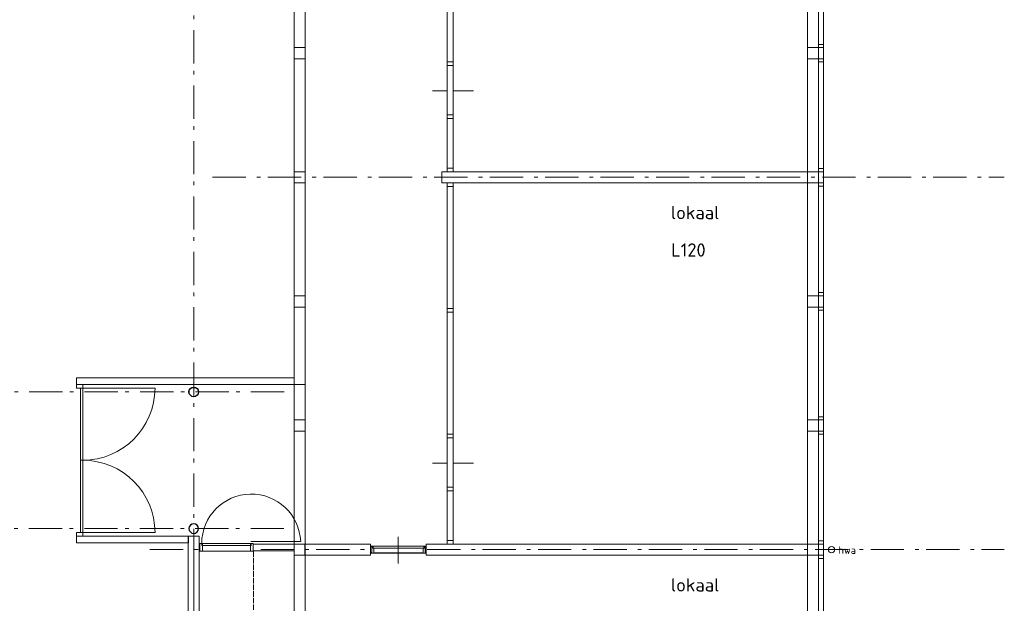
# Model space of a CAD drawing. Header units: millimetres. Extents: x -45438 to 86146, y -38676 to 39696.
# Tile 30 of 37: x 50382 to 68882, y -27912 to -16939. Entities that reach past the tile are written whole.
import ezdxf

# ---------------------------------------------------------------- set-up
doc = ezdxf.new("R2010")
doc.units = ezdxf.units.MM
doc.header["$LTSCALE"] = 100
doc.linetypes.add('STYLE_03', pattern=[1.25, 1.041641, -0.208359])
doc.linetypes.add('STYLE_06', pattern=[1.041641, 0.625, -0.208282, 0.069427, -0.138931])
for name, color, linetype, lineweight in [('Dimension', 7, 'Continuous', 5), ('None', 7, 'Continuous', 5), ('TXT 25', 2, 'Continuous', 30)]:
    doc.layers.add(name, color=color, linetype=linetype, lineweight=lineweight)
doc.styles.get("Standard").update_dxf_attribs({"font": 'isocpeur.ttf'})
doc.styles.add('Tekton Plus Regular', font='isocpeur.ttf')

msp = doc.modelspace()

# ---------------------------------------------------------------- linework, layer by layer
at = {"layer": 'Dimension', "color": 140, "linetype": 'Continuous', "lineweight": 15}
msp.add_line((51526.5, -25223), (51566.5, -25223), dxfattribs=at)
at = {"layer": 'None', "color": 8, "linetype": 'Continuous', "lineweight": 5}
for p, q in [((58136, -18280.1), (58906, -18280.1)), ((55536.5, -23797.6), (55746.5, -23797.6)), ((55536.5, -23797.6), (55746.5, -23797.6)), ((58136, -25280.1), (58906, -25280.1)), ((53652.1, -26979.2), (53652.1, -33997.2))]:
    msp.add_line(p, q, dxfattribs=at)
at = {"layer": 'None', "color": 140, "linetype": 'Continuous', "lineweight": 15}
for p, q in [((55536.5, -23672.6), (51452.5, -23672.6)), ((55536.5, -23797.6), (55536.5, -23672.6)), ((55746.5, -23797.6), (55536.5, -23797.6)), ((51452.5, -26773.8), (53552.1, -26773.8)), ((53547.1, -26648.8), (53757.1, -26648.8)), ((53547.1, -33973.4), (53547.1, -26648.8)), ((53552.1, -26773.8), (53552.1, -26648.8))]:
    msp.add_line(p, q, dxfattribs=at)
at = {"layer": 'None', "color": 8, "linetype": 'STYLE_06', "lineweight": 5, "ltscale": 10}
msp.add_line((55347.8, -26508.2), (-4544.5, -26508.2), dxfattribs=at)
at = {"layer": 'None', "color": 8, "linetype": 'STYLE_03', "lineweight": 5}
msp.add_line((54777.1, -26933.2), (54777.1, -33973.2), dxfattribs=at)
at = {"layer": 'None', "color": 92, "linetype": 'Continuous', "lineweight": 25}
for start, end in [(90, 180), (0, 90), (180, 270), (270, 0)]:
    msp.add_arc((53652.1, -26507.4), 90, start, end, dxfattribs=at)

# ---------------------------------------------------------------- wipeouts: each hides what was drawn before it
at = {"color": 8, "linetype": 'Continuous', "lineweight": 5}
for points in [[(55536.5, -17465), (55746.5, -17465), (55746.5, -17675), (55536.5, -17675)], [(65182.1, -17465), (65392.1, -17465), (65392.1, -17675), (65182.1, -17675)], [(55536.5, -19798.3), (55746.5, -19798.3), (55746.5, -20008.3), (55536.5, -20008.3)], [(65182.1, -19798.3), (65392.1, -19798.3), (65392.1, -20008.3), (65182.1, -20008.3)], [(55536.5, -22131.6), (55746.5, -22131.6), (55746.5, -22341.6), (55536.5, -22341.6)], [(65182.1, -22131.6), (65392.1, -22131.6), (65392.1, -22341.6), (65182.1, -22341.6)], [(55536.5, -24464.9), (55746.5, -24464.9), (55746.5, -24674.9), (55536.5, -24674.9)], [(65182.1, -24464.9), (65392.1, -24464.9), (65392.1, -24674.9), (65182.1, -24674.9)], [(55536.5, -26798.2), (55746.5, -26798.2), (55746.5, -27008.2), (55536.5, -27008.2)], [(58242.9, -27008.2), (65182.1, -27008.2), (65182.1, -26798.2), (59363.1, -26798.2), (58242.9, -26798.2), (58018.9, -26798.2), (58018.9, -27008.2), (58038.4, -27008.2)], [(65678.9, -26862.1), (65695.2, -26905), (65676.3, -26946.9), (65633.4, -26963.2), (65591.5, -26944.3), (65575.2, -26901.4), (65594.1, -26859.5), (65637, -26843.2)]]:
    msp.add_wipeout(points, dxfattribs=at).dxf.layer = 'None'
at = {"color": 1, "linetype": 'Continuous', "lineweight": 35}
for points in [[(62651.4, -20814), (63910.8, -20814), (63910.8, -20280.6), (62651.4, -20280.6)], [(53862.6, -25365.1), (54297.2, -25365.1), (54297.2, -24831.7), (53862.6, -24831.7)], [(62651.4, -27814), (63910.8, -27814), (63910.8, -27280.6), (62651.4, -27280.6)]]:
    msp.add_wipeout(points, dxfattribs=at).dxf.layer = 'None'
at = {"color": 92, "linetype": 'Continuous', "lineweight": 25}
for points in [[(62652.6, -21508.9), (63530, -21508.9), (63530, -21015.3), (62652.6, -21015.3)], [(53734.9, -23902.9), (53735.6, -23971.8), (53687.4, -24021), (53618.5, -24021.7), (53569.3, -23973.5), (53568.6, -23904.6), (53616.8, -23855.4), (53685.7, -23854.7)]]:
    msp.add_wipeout(points, dxfattribs=at).dxf.layer = 'None'
at = {"color": 43, "linetype": 'Continuous', "lineweight": 9}
for points in [[(56042.8, -25116.8), (58154.3, -25116.8), (58154.3, -24774.9), (56042.8, -24774.9)], [(56042.8, -25929.8), (58071.9, -25929.8), (58071.9, -25587.9), (56042.8, -25587.9)]]:
    msp.add_wipeout(points, dxfattribs=at).dxf.layer = 'None'

# ---------------------------------------------------------------- next in the draw order: linework, layer by layer
at = {"layer": 'None', "color": 8, "linetype": 'STYLE_06', "lineweight": 5, "ltscale": 10}
for p, q in [((53652.1, -37553.3), (53652.1, -14723.2)), ((55352.1, -23938.2), (-4544.5, -23938.2))]:
    msp.add_line(p, q, dxfattribs=at)
at = {"layer": 'None', "color": 140, "linetype": 'Continuous', "lineweight": 15}
for p, q in [((55536.5, -23797.6), (55536.5, -16223.2)), ((55746.5, -16223.2), (55746.5, -23797.6)), ((55536.5, -26798.2), (55536.5, -26923.2)), ((55536.5, -33688.2), (55536.5, -27008.2))]:
    msp.add_line(p, q, dxfattribs=at)
at = {"layer": 'None', "color": 8, "linetype": 'Continuous', "lineweight": 5}
for p, q in [((55536.5, -17465), (55746.5, -17465)), ((55536.5, -17675), (55536.5, -17465)), ((55746.5, -17465), (55746.5, -17675)), ((65182.1, -17675), (65182.1, -17465)), ((55746.5, -17675), (55536.5, -17675)), ((55536.5, -19798.3), (55746.5, -19798.3)), ((55536.5, -20008.3), (55536.5, -19798.3)), ((55746.5, -19798.3), (55746.5, -20008.3)), ((55746.5, -20008.3), (55536.5, -20008.3)), ((55536.5, -22131.6), (55746.5, -22131.6)), ((55536.5, -22341.6), (55536.5, -22131.6)), ((55746.5, -22131.6), (55746.5, -22341.6)), ((65182.1, -22341.6), (65182.1, -22131.6)), ((55746.5, -22341.6), (55536.5, -22341.6)), ((55536.5, -26798.2), (55536.5, -23797.6)), ((55536.5, -26798.2), (55536.5, -23797.6)), ((55536.5, -24464.9), (55746.5, -24464.9)), ((55536.5, -24674.9), (55536.5, -24464.9)), ((55746.5, -24464.9), (55746.5, -24674.9)), ((65182.1, -24674.9), (65182.1, -24464.9)), ((55746.5, -24674.9), (55536.5, -24674.9)), ((55536.5, -27008.2), (55536.5, -26798.2)), ((58242.9, -26798.2), (58018.9, -26798.2)), ((58018.9, -26798.2), (58018.9, -27008.2)), ((58018.9, -27008.2), (58038.4, -27008.2)), ((58038.4, -27008.2), (58242.9, -27008.2))]:
    msp.add_line(p, q, dxfattribs=at)
at = {"layer": 'None', "color": 92, "linetype": 'Continuous', "lineweight": 25}
msp.add_circle((53652.1, -23938.2), 90, dxfattribs=at)
at = {"layer": 'None', "color": 8, "linetype": 'Continuous', "lineweight": 5}
msp.add_circle((65635.2, -26903.2), 60, dxfattribs=at)

# ---------------------------------------------------------------- next in the draw order: texts
at = {"layer": 'None', "color": 8, "linetype": 'Continuous', "lineweight": 0, "style": 'Tekton Plus Regular'}
msp.add_text('hwa', height=141, dxfattribs=at).set_placement((65765, -26982.6))
at = {"layer": 'TXT 25'}
for s, p in [('lokaal ', (62618.5, -20690.5)), ('L120', (62622.2, -21394.6)), ('lokaal ', (62618.5, -27690.5))]:
    msp.add_text(s, height=250, dxfattribs=at).set_placement(p)

# ---------------------------------------------------------------- next in the draw order: wipeouts: each hides what was drawn before it
at = {"color": 140, "linetype": 'Continuous', "lineweight": 15}
msp.add_wipeout([(51452.5, -26581.4), (51566.5, -26581.4), (51566.5, -26648.4), (51452.5, -26648.4)], dxfattribs=at).dxf.layer = 'Dimension'
at = {"color": 43, "linetype": 'Continuous', "lineweight": 9}
msp.add_wipeout([(56042.8, -25116.8), (58154.3, -25116.8), (58154.3, -24774.9), (56042.8, -24774.9)], dxfattribs=at).dxf.layer = 'None'
at = {"color": 8, "linetype": 'Continuous', "lineweight": 5}
for points in [[(55742.1, -27008.2), (56972.1, -27008.2), (56972.1, -26798.2), (55742.1, -26798.2)], [(65182.1, -26798.2), (65392.1, -26798.2), (65392.1, -27008.2), (65182.1, -27008.2)]]:
    msp.add_wipeout(points, dxfattribs=at).dxf.layer = 'None'

# ---------------------------------------------------------------- next in the draw order: linework, layer by layer
at = {"layer": 'Dimension', "color": 140, "linetype": 'Continuous', "lineweight": 15}
for p, q in [((51452.5, -26581.4), (51566.5, -26581.4)), ((51452.5, -26648.4), (51452.5, -26581.4)), ((51566.5, -26581), (52924.9, -26581)), ((51566.5, -26581.4), (51566.5, -26648.4)), ((51566.5, -26648.4), (51452.5, -26648.4))]:
    msp.add_line(p, q, dxfattribs=at)
at = {"layer": 'Dimension', "color": 8, "linetype": 'Continuous', "lineweight": 15}
msp.add_line((51566.5, -26581), (51526.5, -26581), dxfattribs=at)
at = {"layer": 'Dimension', "color": 140, "linetype": 'Continuous', "lineweight": 15}
msp.add_arc((51566.5, -26581.4), 1358.4, 0.01687, 90, dxfattribs=at)
at = {"layer": 'None', "color": 8, "linetype": 'Continuous', "lineweight": 5}
for p, q in [((65182.1, -5763.2), (65182.1, -33686.5)), ((55746.5, -23797.6), (55746.5, -26798.2)), ((55746.5, -23797.6), (55746.5, -26798.2)), ((55746.5, -26798.2), (55536.5, -26798.2)), ((55746.5, -26798.2), (55536.5, -26798.2)), ((55536.5, -26798.2), (55746.5, -26798.2)), ((56972.1, -26798.2), (55742.1, -26798.2)), ((55742.1, -26798.2), (55742.1, -27008.2)), ((55746.5, -26798.2), (55746.5, -27008.2)), ((56972.1, -27008.2), (56972.1, -26798.2)), ((65182.1, -26798.2), (59363.1, -26798.2)), ((65182.1, -27008.2), (65182.1, -26798.2)), ((65182.1, -27008.2), (65182.1, -26798.2)), ((55746.5, -27008.2), (55536.5, -27008.2)), ((55742.1, -27008.2), (56972.1, -27008.2)), ((58242.9, -27008.2), (65182.1, -27008.2))]:
    msp.add_line(p, q, dxfattribs=at)
at = {"layer": 'None', "color": 140, "linetype": 'Continuous', "lineweight": 15}
for p, q in [((53552.1, -26648.8), (51452.5, -26648.8)), ((51452.5, -26648.8), (51452.5, -26773.8)), ((55536.5, -27008.2), (55746.5, -27008.2)), ((55746.5, -27008.2), (55746.5, -33688.2))]:
    msp.add_line(p, q, dxfattribs=at)

# ---------------------------------------------------------------- next in the draw order: wipeouts: each hides what was drawn before it
at = {"color": 140, "linetype": 'Continuous', "lineweight": 15}
msp.add_wipeout([(51452.5, -23797.6), (51566.5, -23797.6), (51566.5, -23864.6), (51452.5, -23864.6)], dxfattribs=at).dxf.layer = 'Dimension'
at = {"color": 8, "linetype": 'Continuous', "lineweight": 5}
msp.add_wipeout([(65392.1, -5760.1), (65482.1, -5760.1), (65482.1, -33686.5), (65392.1, -33686.5)], dxfattribs=at).dxf.layer = 'None'

# ---------------------------------------------------------------- next in the draw order: linework, layer by layer
at = {"layer": 'Dimension', "color": 140, "linetype": 'Continuous', "lineweight": 15}
for p, q in [((51452.5, -23797.6), (51566.5, -23797.6)), ((51452.5, -23864.6), (51452.5, -23797.6)), ((51566.5, -23797.6), (51566.5, -23864.6)), ((51566.5, -23864.6), (51452.5, -23864.6)), ((51526.5, -26581), (51526.5, -23865)), ((51566.5, -23865), (51566.5, -26581)), ((51566.5, -23865), (52924.5, -23865))]:
    msp.add_line(p, q, dxfattribs=at)
at = {"layer": 'Dimension', "color": 8, "linetype": 'Continuous', "lineweight": 15}
msp.add_line((51526.5, -23865), (51566.5, -23865), dxfattribs=at)
at = {"layer": 'Dimension', "color": 140, "linetype": 'Continuous', "lineweight": 15}
msp.add_arc((51566.5, -23865), 1358, 270, 0, dxfattribs=at)
at = {"layer": 'None', "color": 140, "linetype": 'Continuous', "lineweight": 15}
for p, q in [((51452.5, -23672.6), (51452.5, -23797.6)), ((51452.5, -23797.6), (55536.5, -23797.6))]:
    msp.add_line(p, q, dxfattribs=at)
at = {"layer": 'None', "color": 8, "linetype": 'STYLE_06', "lineweight": 5, "ltscale": 10}
msp.add_line((52830, -26903.2), (68881.6, -26903.2), dxfattribs=at)

# ---------------------------------------------------------------- next in the draw order: wipeouts: each hides what was drawn before it
at = {"color": 8, "linetype": 'Continuous', "lineweight": 5}
for points in [[(65392.1, -17405), (65482.1, -17405), (65482.1, -17465), (65392.1, -17465)], [(65392.1, -17675), (65482.1, -17675), (65482.1, -17735), (65392.1, -17735)], [(65392.1, -19738.3), (65482.1, -19738.3), (65482.1, -19798.3), (65392.1, -19798.3)], [(65182.1, -19798.3), (58311.6, -19798.3), (58311.6, -20008.3), (65182.1, -20008.3)], [(65392.1, -20008.3), (65482.1, -20008.3), (65482.1, -20068.3), (65392.1, -20068.3)], [(65392.1, -22071.6), (65482.1, -22071.6), (65482.1, -22131.6), (65392.1, -22131.6)], [(65392.1, -22341.6), (65482.1, -22341.6), (65482.1, -22401.6), (65392.1, -22401.6)], [(65392.1, -24404.9), (65482.1, -24404.9), (65482.1, -24464.9), (65392.1, -24464.9)], [(65392.1, -24674.9), (65482.1, -24674.9), (65482.1, -24734.9), (65392.1, -24734.9)], [(65392.1, -26738.2), (65482.1, -26738.2), (65482.1, -26798.2), (65392.1, -26798.2)], [(65392.1, -27008.2), (65482.1, -27008.2), (65482.1, -27068.2), (65392.1, -27068.2)]]:
    msp.add_wipeout(points, dxfattribs=at).dxf.layer = 'None'

# ---------------------------------------------------------------- next in the draw order: linework, layer by layer
at = {"layer": 'None', "color": 8, "linetype": 'Continuous', "lineweight": 5}
for p, q in [((65392.1, -33686.5), (65392.1, -5760.1)), ((65482.1, -5760.1), (65482.1, -33686.5)), ((65182.1, -17465), (65392.1, -17465)), ((65392.1, -17405), (65482.1, -17405)), ((65392.1, -17465), (65392.1, -17405)), ((65482.1, -17465), (65392.1, -17465)), ((65392.1, -17465), (65392.1, -17675)), ((65482.1, -17405), (65482.1, -17465)), ((65392.1, -17675), (65182.1, -17675)), ((65392.1, -17675), (65482.1, -17675)), ((65392.1, -17735), (65392.1, -17675)), ((65482.1, -17735), (65392.1, -17735)), ((65482.1, -17675), (65482.1, -17735)), ((65392.1, -19738.3), (65482.1, -19738.3)), ((65392.1, -19798.3), (65392.1, -19738.3)), ((65482.1, -19738.3), (65482.1, -19798.3)), ((58311.6, -19798.3), (58311.6, -20008.3)), ((65182.1, -20008.3), (65182.1, -19798.3)), ((65182.1, -19798.3), (65392.1, -19798.3)), ((65182.1, -20008.3), (65182.1, -19798.3)), ((65482.1, -19798.3), (65392.1, -19798.3)), ((65392.1, -19798.3), (65392.1, -20008.3)), ((65392.1, -20008.3), (65182.1, -20008.3)), ((65392.1, -20008.3), (65482.1, -20008.3)), ((65392.1, -20068.3), (65392.1, -20008.3)), ((65482.1, -20068.3), (65392.1, -20068.3)), ((65482.1, -20008.3), (65482.1, -20068.3)), ((65182.1, -22131.6), (65392.1, -22131.6)), ((65392.1, -22071.6), (65482.1, -22071.6)), ((65392.1, -22131.6), (65392.1, -22071.6)), ((65482.1, -22131.6), (65392.1, -22131.6)), ((65392.1, -22131.6), (65392.1, -22341.6)), ((65482.1, -22071.6), (65482.1, -22131.6)), ((65392.1, -22341.6), (65182.1, -22341.6)), ((65392.1, -22341.6), (65482.1, -22341.6)), ((65392.1, -22401.6), (65392.1, -22341.6)), ((65482.1, -22341.6), (65482.1, -22401.6)), ((65482.1, -22401.6), (65392.1, -22401.6)), ((65392.1, -24404.9), (65482.1, -24404.9)), ((65392.1, -24464.9), (65392.1, -24404.9)), ((65482.1, -24404.9), (65482.1, -24464.9)), ((65182.1, -24464.9), (65392.1, -24464.9)), ((65482.1, -24464.9), (65392.1, -24464.9)), ((65392.1, -24464.9), (65392.1, -24674.9)), ((65392.1, -24674.9), (65182.1, -24674.9)), ((65392.1, -24674.9), (65482.1, -24674.9)), ((65392.1, -24734.9), (65392.1, -24674.9)), ((65482.1, -24734.9), (65392.1, -24734.9)), ((65482.1, -24674.9), (65482.1, -24734.9)), ((65182.1, -26798.2), (65392.1, -26798.2)), ((65392.1, -26738.2), (65482.1, -26738.2)), ((65392.1, -26798.2), (65392.1, -26738.2)), ((65482.1, -26798.2), (65392.1, -26798.2)), ((65392.1, -26798.2), (65392.1, -27008.2)), ((65482.1, -26738.2), (65482.1, -26798.2)), ((65392.1, -27008.2), (65182.1, -27008.2)), ((65392.1, -27008.2), (65482.1, -27008.2)), ((65392.1, -27068.2), (65392.1, -27008.2)), ((65482.1, -27008.2), (65482.1, -27068.2)), ((65482.1, -27068.2), (65392.1, -27068.2))]:
    msp.add_line(p, q, dxfattribs=at)
at = {"layer": 'None', "color": 8, "linetype": 'STYLE_06', "lineweight": 5, "ltscale": 10}
msp.add_line((54005.4, -19903.2), (68881.6, -19903.2), dxfattribs=at)

# ---------------------------------------------------------------- next in the draw order: wipeouts: each hides what was drawn before it
at = {"color": 8, "linetype": 'Continuous', "lineweight": 5}
for points in [[(58415.1, -13008.4), (58529.1, -13008.4), (58529.1, -19798.2), (58415.1, -19798.2)], [(58415.1, -20008.4), (58529.1, -20008.4), (58529.1, -26798.2), (58415.1, -26798.2)], [(57999.3, -26968.2), (56998.5, -26968.2), (56998.5, -26838.2), (57999.3, -26838.2)]]:
    msp.add_wipeout(points, dxfattribs=at).dxf.layer = 'None'
at = {"color": 140, "linetype": 'Continuous', "lineweight": 15}
msp.add_wipeout([(54767.1, -26933.2), (53767.1, -26933.2), (53767.1, -26788.2), (54767.1, -26788.2)], dxfattribs=at).dxf.layer = 'None'

# ---------------------------------------------------------------- next in the draw order: linework, layer by layer
at = {"layer": 'None', "color": 8, "linetype": 'Continuous', "lineweight": 5}
for points in [[(58415.1, -13008.4), (58529.1, -13008.4), (58529.1, -19798.2), (58415.1, -19798.2)], [(58415.1, -20008.4), (58529.1, -20008.4), (58529.1, -26798.2), (58415.1, -26798.2)], [(57999.3, -26968.2), (56998.5, -26968.2), (56998.5, -26838.2), (57999.3, -26838.2)]]:
    msp.add_lwpolyline(points, close=True, dxfattribs=at)

# ---------------------------------------------------------------- next in the draw order: wipeouts: each hides what was drawn before it
at = {"color": 140, "linetype": 'Continuous', "lineweight": 15}
for points in [[(53817.1, -26933.2), (53767.1, -26933.2), (53767.1, -26788.2), (53817.1, -26788.2)], [(54767.1, -26933.2), (54717.1, -26933.2), (54717.1, -26788.2), (54767.1, -26788.2)]]:
    msp.add_wipeout(points, dxfattribs=at).dxf.layer = 'None'

# ---------------------------------------------------------------- next in the draw order: linework, layer by layer
at = {"layer": 'None', "color": 140, "linetype": 'Continuous', "lineweight": 15}
for p, q in [((53767.1, -26923.2), (53757.1, -26923.2)), ((53817.1, -26933.2), (53767.1, -26933.2)), ((54767.1, -26933.2), (53767.1, -26933.2)), ((54767.1, -26933.2), (54717.1, -26933.2)), ((55536.5, -26923.2), (54767.1, -26923.2))]:
    msp.add_line(p, q, dxfattribs=at)

# ---------------------------------------------------------------- next in the draw order: wipeouts: each hides what was drawn before it
at = {"color": 8, "linetype": 'Continuous', "lineweight": 5}
for points in [[(58415.1, -17731.2), (58529.1, -17731.2), (58529.1, -17798.2), (58415.1, -17798.2)], [(58415.1, -18731.2), (58529.1, -18731.2), (58529.1, -18798.2), (58415.1, -18798.2)], [(58415.1, -19731.2), (58529.1, -19731.2), (58529.1, -19798.2), (58415.1, -19798.2)], [(58415.1, -20008.4), (58529.1, -20008.4), (58529.1, -20075.4), (58415.1, -20075.4)], [(58415.1, -22369.8), (58529.1, -22369.8), (58529.1, -22436.8), (58415.1, -22436.8)], [(58415.1, -24731.2), (58529.1, -24731.2), (58529.1, -24798.2), (58415.1, -24798.2)], [(58415.1, -25731.2), (58529.1, -25731.2), (58529.1, -25798.2), (58415.1, -25798.2)], [(58415.1, -26731.2), (58529.1, -26731.2), (58529.1, -26798.2), (58415.1, -26798.2)], [(57972.7, -26877.2), (57025.1, -26877.2), (57025.1, -26838.2), (57972.7, -26838.2)]]:
    msp.add_wipeout(points, dxfattribs=at).dxf.layer = 'None'
at = {"color": 140, "linetype": 'Continuous', "lineweight": 15}
msp.add_wipeout([(54732.1, -26828.2), (53802.1, -26828.2), (53802.1, -26788.2), (54732.1, -26788.2)], dxfattribs=at).dxf.layer = 'None'

# ---------------------------------------------------------------- next in the draw order: linework, layer by layer
at = {"layer": 'None', "color": 8, "linetype": 'Continuous', "lineweight": 5}
for p, q in [((65182.1, -19798.3), (58311.6, -19798.3)), ((58311.6, -20008.3), (65182.1, -20008.3)), ((59363.1, -26798.2), (58242.9, -26798.2))]:
    msp.add_line(p, q, dxfattribs=at)
at = {"layer": 'None', "color": 140, "linetype": 'Continuous', "lineweight": 15}
for p, q in [((53757.1, -26648.8), (53757.1, -33973.4)), ((53757.1, -26798.2), (53767.1, -26798.2)), ((53767.1, -26933.2), (53767.1, -26788.2)), ((53767.1, -26788.2), (53817.1, -26788.2)), ((53767.1, -26933.2), (53767.1, -26788.2)), ((53767.1, -26788.2), (54767.1, -26788.2)), ((53802.1, -26828.2), (53802.1, -26788.2)), ((53802.1, -26788.2), (54732.1, -26788.2)), ((53817.1, -26788.2), (53817.1, -26933.2)), ((54717.1, -26933.2), (54717.1, -26788.2)), ((54717.1, -26788.2), (54767.1, -26788.2)), ((54726.9, -26751.4), (55656.5, -26751.4)), ((54732.1, -26788.2), (54732.1, -26828.2)), ((54767.1, -26788.2), (54767.1, -26933.2)), ((54767.1, -26788.2), (54767.1, -26933.2)), ((54767.1, -26798.2), (55536.5, -26798.2)), ((54732.1, -26828.2), (53802.1, -26828.2))]:
    msp.add_line(p, q, dxfattribs=at)
at = {"layer": 'None', "color": 8, "linetype": 'Continuous', "lineweight": 5}
for points in [[(58415.1, -17731.2), (58529.1, -17731.2), (58529.1, -17798.2), (58415.1, -17798.2)], [(58415.1, -18731.2), (58529.1, -18731.2), (58529.1, -18798.2), (58415.1, -18798.2)], [(58415.1, -19731.2), (58529.1, -19731.2), (58529.1, -19798.2), (58415.1, -19798.2)], [(58415.1, -20008.4), (58529.1, -20008.4), (58529.1, -20075.4), (58415.1, -20075.4)], [(58415.1, -22369.8), (58529.1, -22369.8), (58529.1, -22436.8), (58415.1, -22436.8)], [(58415.1, -24731.2), (58529.1, -24731.2), (58529.1, -24798.2), (58415.1, -24798.2)], [(58415.1, -25731.2), (58529.1, -25731.2), (58529.1, -25798.2), (58415.1, -25798.2)], [(58415.1, -26731.2), (58529.1, -26731.2), (58529.1, -26798.2), (58415.1, -26798.2)], [(57972.7, -26877.2), (57025.1, -26877.2), (57025.1, -26838.2), (57972.7, -26838.2)]]:
    msp.add_lwpolyline(points, close=True, dxfattribs=at)
at = {"layer": 'None', "color": 140, "linetype": 'Continuous', "lineweight": 15}
msp.add_arc((54732.1, -26788.2), 930, 2.31105, 180, dxfattribs=at)

# ---------------------------------------------------------------- next in the draw order: wipeouts: each hides what was drawn before it
at = {"color": 8, "linetype": 'Continuous', "lineweight": 5}
msp.add_wipeout([(57961.1, -26963.2), (57036.7, -26963.2), (57036.7, -26877.2), (57961.1, -26877.2)], dxfattribs=at).dxf.layer = 'None'

# ---------------------------------------------------------------- next in the draw order: linework, layer by layer
at = {"layer": 'None', "color": 8, "linetype": 'Continuous', "lineweight": 5}
for p, q in [((57496, -26664.7), (57496, -27164.7)), ((56998.5, -26953.2), (56998.5, -26853.2)), ((57999.3, -26953.2), (57999.3, -26853.2))]:
    msp.add_line(p, q, dxfattribs=at)
for points in [[(56978.9, -26853.2), (56978.9, -26838.2), (57019.3, -26838.2), (57019.3, -26877.2), (57036.7, -26877.2), (57036.7, -26968.2), (56978.9, -26968.2), (56978.9, -26953.2)], [(58018.9, -26853.2), (58018.9, -26838.2), (57978.5, -26838.2), (57978.5, -26877.2), (57961.1, -26877.2), (57961.1, -26968.2), (58018.9, -26968.2), (58018.9, -26953.2)]]:
    msp.add_lwpolyline(points, dxfattribs=at)
msp.add_lwpolyline([(57961.1, -26963.2), (57036.7, -26963.2), (57036.7, -26877.2), (57961.1, -26877.2)], close=True, dxfattribs=at)

doc.saveas('drawing.dxf')
